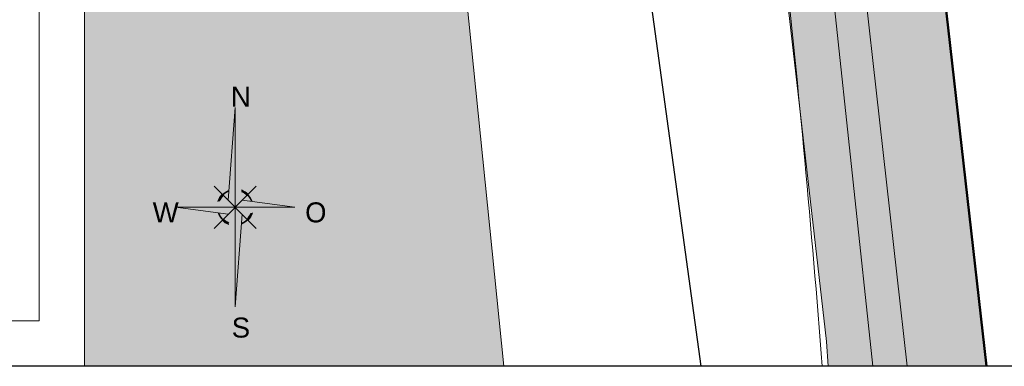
# Model space of a CAD drawing. Header units: metres. Extents: x 2643011 to 2643179, y 1217594 to 1217713.
# Tile 2 of 60: x 2643051 to 2643085, y 1217594 to 1217607. Entities that reach past the tile are written whole.
import ezdxf

# ---------------------------------------------------------------- set-up
doc = ezdxf.new("R2010")
doc.units = ezdxf.units.M
doc.linetypes.add('AUSGEZOGEN', pattern=[0])
for name, color, linetype in [('XR$1$_65365', 7, 'Continuous'), ('XR$1$_65373', 7, 'Continuous'), ('XR$1$_65388', 7, 'Continuous'), ('XR$1$_65397', 7, 'Continuous'), ('XR$1$_65399', 7, 'Continuous'), ('XR$1$_65400', 7, 'Continuous'), ('XR$1$_65405', 7, 'Continuous'), ('XR$1$_65410', 7, 'Continuous'), ('XR$1$_65411', 7, 'Continuous'), ('XR$1$_65414', 7, 'Continuous'), ('XR$1$_65415', 7, 'Continuous'), ('XR$1$_65419', 7, 'Continuous')]:
    doc.layers.add(name, color=color, linetype=linetype)
doc.styles.add('ARIAL', font='arial.ttf')

# ---------------------------------------------------------------- blocks, each defined once
blk = doc.blocks.new('NORD-PFEIL_TBIC')
at = {"layer": 'XR$1$_65419', "color": 7, "linetype": 'AUSGEZOGEN', "lineweight": 13, "transparency": 33554687, "char_height": 1410, "attachment_point": 1, "style": 'ARIAL'}
for s, insert, width in [('\\W0.99;N', (-307, 8496), 2133.54), ('\\W0.99;W', (-5821, 342), 2552.57), ('\\W0.98;O', (4939, 342), 2220.79), ('\\W0.99;S', (-246, -7779), 2010.98)]:
    blk.add_mtext(s, dxfattribs=dict(at, insert=insert, width=width))
blk = doc.blocks.new('NORD-PFEIL')
at = {"layer": 'XR$1$_65419', "linetype": 'AUSGEZOGEN', "lineweight": 20, "transparency": 33554687}
for points in [[(0, 7031), (-497, 497), (0, 0)], [(-835, 835), (-915, 915), (-929, 901), (-942, 887), (-956, 872), (-969, 857), (-982, 843), (-994, 828), (-1007, 812), (-1019, 797), (-1031, 781), (-1043, 766), (-1054, 750), (-1066, 733), (-1077, 717), (-1088, 701), (-1098, 684), (-1108, 667), (-1118, 650), (-1128, 633), (-1138, 616), (-1147, 599), (-1156, 581), (-1165, 563), (-1173, 546), (-1181, 528), (-1189, 510), (-1197, 492), (-1204, 473), (-1211, 455), (-1218, 436), (-1224, 418), (-1231, 399), (-1106, 416), (-1100, 431), (-1094, 446), (-1088, 461), (-1081, 476), (-1074, 491), (-1068, 505), (-1061, 520), (-1053, 535), (-1046, 549), (-1038, 563), (-1030, 578), (-1022, 592), (-1014, 606), (-1006, 619), (-997, 633), (-988, 647), (-979, 660), (-970, 674), (-961, 687), (-951, 700), (-942, 713), (-932, 726), (-922, 739), (-912, 751), (-901, 764), (-891, 776), (-880, 788), (-869, 800), (-858, 812), (-847, 824)], [(443, 1216), (452, 1091), (466, 1086), (479, 1080), (493, 1073), (507, 1067), (520, 1061), (534, 1054), (547, 1047), (560, 1040), (573, 1033), (586, 1026), (599, 1018), (612, 1010), (625, 1002), (637, 994), (650, 986), (662, 978), (675, 970), (687, 961), (699, 952), (711, 943), (723, 934), (735, 925), (746, 915), (758, 906), (769, 896), (781, 886), (792, 877), (803, 866), (814, 856), (825, 846), (835, 835), (915, 915), (902, 928), (889, 940), (875, 953), (862, 965), (848, 977), (834, 989), (820, 1000), (806, 1012), (792, 1023), (777, 1034), (763, 1045), (748, 1056), (733, 1066), (718, 1076), (703, 1086), (687, 1096), (672, 1106), (656, 1115), (641, 1124), (625, 1133), (609, 1142), (593, 1150), (576, 1158), (560, 1166), (543, 1174), (527, 1182), (510, 1189), (493, 1196), (477, 1203), (460, 1209)], [(0, 0), (-4219, 0), (-497, -497)], [(497, 497), (0, 0), (4219, 0)], [(497, -497), (0, 0), (0, -7031)], [(1231, -399), (1106, -416), (1100, -431), (1094, -446), (1088, -461), (1081, -476), (1074, -491), (1068, -505), (1061, -520), (1053, -535), (1046, -549), (1038, -563), (1030, -578), (1022, -592), (1014, -606), (1006, -619), (997, -633), (988, -647), (979, -660), (970, -674), (961, -687), (951, -700), (942, -713), (932, -726), (922, -739), (912, -751), (901, -764), (891, -776), (880, -788), (869, -800), (858, -812), (847, -824), (835, -835), (915, -915), (929, -901), (942, -887), (956, -872), (969, -857), (982, -843), (994, -828), (1007, -812), (1019, -797), (1031, -781), (1043, -766), (1054, -750), (1066, -733), (1077, -717), (1088, -701), (1098, -684), (1108, -667), (1118, -650), (1128, -633), (1138, -616), (1147, -599), (1156, -581), (1165, -563), (1173, -546), (1181, -528), (1189, -510), (1197, -492), (1204, -473), (1211, -455), (1218, -436), (1224, -418)], [(-835, -835), (-915, -915), (-902, -928), (-889, -940), (-875, -953), (-862, -965), (-848, -977), (-834, -989), (-820, -1000), (-806, -1012), (-792, -1023), (-777, -1034), (-763, -1045), (-748, -1056), (-733, -1066), (-718, -1076), (-703, -1086), (-687, -1096), (-672, -1106), (-656, -1115), (-641, -1124), (-625, -1133), (-609, -1142), (-593, -1150), (-576, -1158), (-560, -1166), (-543, -1174), (-527, -1182), (-510, -1189), (-493, -1196), (-477, -1203), (-460, -1209), (-443, -1216), (-452, -1091), (-466, -1086), (-479, -1080), (-493, -1073), (-507, -1067), (-520, -1061), (-534, -1054), (-547, -1047), (-560, -1040), (-573, -1033), (-586, -1026), (-599, -1018), (-612, -1010), (-625, -1002), (-637, -994), (-650, -986), (-662, -978), (-675, -970), (-687, -961), (-699, -952), (-711, -943), (-723, -934), (-735, -925), (-746, -915), (-758, -906), (-769, -896), (-781, -886), (-792, -877), (-803, -866), (-814, -856), (-825, -846)]]:
    blk.add_hatch(color=254, dxfattribs=at).paths.add_polyline_path(points)
at = {"layer": 'XR$1$_65419', "linetype": 'AUSGEZOGEN', "lineweight": 200, "true_color": 0x00a8ff, "transparency": 33554687}
for points in [[(0, 7031), (0, 0), (497, 497)], [(-452, 1091), (-443, 1216), (-460, 1209), (-477, 1203), (-493, 1196), (-510, 1189), (-527, 1182), (-543, 1174), (-560, 1166), (-576, 1158), (-593, 1150), (-609, 1142), (-625, 1133), (-641, 1124), (-656, 1115), (-672, 1106), (-687, 1096), (-703, 1086), (-718, 1076), (-733, 1066), (-748, 1056), (-763, 1045), (-777, 1034), (-792, 1023), (-806, 1012), (-820, 1000), (-834, 989), (-848, 977), (-862, 965), (-875, 953), (-889, 940), (-902, 928), (-915, 915), (-835, 835), (-825, 846), (-814, 856), (-803, 866), (-792, 877), (-781, 886), (-769, 896), (-758, 906), (-746, 915), (-735, 925), (-723, 934), (-711, 943), (-699, 952), (-687, 961), (-675, 970), (-662, 978), (-650, 986), (-637, 994), (-625, 1002), (-612, 1010), (-599, 1018), (-586, 1026), (-573, 1033), (-560, 1040), (-547, 1047), (-534, 1054), (-520, 1061), (-507, 1067), (-493, 1073), (-479, 1080), (-466, 1086)], [(915, 915), (835, 835), (847, 824), (858, 812), (869, 800), (880, 788), (891, 776), (901, 764), (912, 751), (922, 739), (932, 726), (942, 713), (951, 700), (961, 687), (970, 674), (979, 660), (988, 647), (997, 633), (1006, 619), (1014, 606), (1022, 592), (1030, 578), (1038, 563), (1046, 549), (1053, 535), (1061, 520), (1068, 505), (1074, 491), (1081, 476), (1088, 461), (1094, 446), (1100, 431), (1106, 416), (1231, 399), (1224, 418), (1218, 436), (1211, 455), (1204, 473), (1197, 492), (1189, 510), (1181, 528), (1173, 546), (1165, 563), (1156, 581), (1147, 599), (1138, 616), (1128, 633), (1118, 650), (1108, 667), (1098, 684), (1088, 701), (1077, 717), (1066, 733), (1054, 750), (1043, 766), (1031, 781), (1019, 797), (1007, 812), (994, 828), (982, 843), (969, 857), (956, 872), (942, 887), (929, 901)], [(-497, 497), (-4219, 0), (0, 0)], [(0, 0), (-497, -497), (0, -7031)], [(4219, 0), (0, 0), (497, -497)], [(-1106, -416), (-1231, -399), (-1224, -418), (-1218, -436), (-1211, -455), (-1204, -473), (-1197, -492), (-1189, -510), (-1181, -528), (-1173, -546), (-1165, -563), (-1156, -581), (-1147, -599), (-1138, -616), (-1128, -633), (-1118, -650), (-1108, -667), (-1098, -684), (-1088, -701), (-1077, -717), (-1066, -733), (-1054, -750), (-1043, -766), (-1031, -781), (-1019, -797), (-1007, -812), (-994, -828), (-982, -843), (-969, -857), (-956, -872), (-942, -887), (-929, -901), (-915, -915), (-835, -835), (-847, -824), (-858, -812), (-869, -800), (-880, -788), (-891, -776), (-901, -764), (-912, -751), (-922, -739), (-932, -726), (-942, -713), (-951, -700), (-961, -687), (-970, -674), (-979, -660), (-988, -647), (-997, -633), (-1006, -619), (-1014, -606), (-1022, -592), (-1030, -578), (-1038, -563), (-1046, -549), (-1053, -535), (-1061, -520), (-1068, -505), (-1074, -491), (-1081, -476), (-1088, -461), (-1094, -446), (-1100, -431)], [(915, -915), (835, -835), (825, -846), (814, -856), (803, -866), (792, -877), (781, -886), (769, -896), (758, -906), (746, -915), (735, -925), (723, -934), (711, -943), (699, -952), (687, -961), (675, -970), (662, -978), (650, -986), (637, -994), (625, -1002), (612, -1010), (599, -1018), (586, -1026), (573, -1033), (560, -1040), (547, -1047), (534, -1054), (520, -1061), (507, -1067), (493, -1073), (479, -1080), (466, -1086), (452, -1091), (443, -1216), (460, -1209), (477, -1203), (493, -1196), (510, -1189), (527, -1182), (543, -1174), (560, -1166), (576, -1158), (593, -1150), (609, -1142), (625, -1133), (641, -1124), (656, -1115), (672, -1106), (687, -1096), (703, -1086), (718, -1076), (733, -1066), (748, -1056), (763, -1045), (777, -1034), (792, -1023), (806, -1012), (820, -1000), (834, -989), (848, -977), (862, -965), (875, -953), (889, -940), (902, -928)]]:
    blk.add_hatch(color=140, dxfattribs=at).paths.add_polyline_path(points)
at = {"layer": 'XR$1$_65419', "color": 7, "linetype": 'AUSGEZOGEN', "lineweight": 13, "transparency": 33554687}
for p, q in [((0, 7031), (-497, 497)), ((0, 7031), (0, -7031)), ((-1492, 1492), (1492, -1492)), ((-1492, -1492), (1492, 1492)), ((-4219, 0), (-497, -497)), ((-4219, 0), (4219, 0)), ((4219, 0), (497, 497)), ((0, -7031), (497, -497))]:
    blk.add_line(p, q, dxfattribs=at)
for radius, start, end in [(1294, 135, 162.03896), (1181, 135, 159.37831), (1294, 45, 70.00983), (1181, 45, 67.49742), (1181, 315, 339.37831), (1294, 315, 342.03896), (1294, 225, 250.00983), (1181, 225, 247.49742)]:
    blk.add_arc((0, 0), radius, start, end, dxfattribs=at)

msp = doc.modelspace()

# ---------------------------------------------------------------- hatches: boundary and pattern name
at = {"layer": 'XR$1$_65410', "linetype": 'AUSGEZOGEN', "lineweight": 20, "true_color": 0xc4c4ff, "transparency": 33554687}
msp.add_hatch(color=254, dxfattribs=at).paths.add_polyline_path([(2643065.538, 1217617.037), (2643064.974, 1217630.458), (2643063.55, 1217639.959), (2643063.526, 1217640.096), (2643063.496, 1217640.232), (2643063.459, 1217640.367), (2643063.417, 1217640.499), (2643063.368, 1217640.63), (2643063.313, 1217640.758), (2643063.252, 1217640.883), (2643063.186, 1217641.006), (2643063.114, 1217641.125), (2643063.036, 1217641.241), (2643062.953, 1217641.353), (2643062.865, 1217641.461), (2643062.773, 1217641.565), (2643062.675, 1217641.664), (2643062.573, 1217641.759), (2643062.466, 1217641.849), (2643062.356, 1217641.934), (2643062.242, 1217642.014), (2643062.124, 1217642.088), (2643062.003, 1217642.157), (2643061.878, 1217642.22), (2643061.751, 1217642.277), (2643061.622, 1217642.328), (2643061.49, 1217642.374), (2643061.356, 1217642.413), (2643061.221, 1217642.446), (2643061.084, 1217642.472), (2643060.946, 1217642.492), (2643060.808, 1217642.506), (2643060.668, 1217642.513), (2643060.529, 1217642.514), (2643056.93, 1217642.449), (2643053.034, 1217642.306), (2643053.034, 1217594.387), (2643067.818, 1217594.387)])
at = {"layer": 'XR$1$_65414', "linetype": 'AUSGEZOGEN', "lineweight": 20, "true_color": 0xf0f0ea, "transparency": 33554687}
msp.add_hatch(color=7, dxfattribs=at).paths.add_polyline_path([(2643081.648, 1217621.168), (2643075.752, 1217620.307), (2643077.497, 1217610.176), (2643079.202, 1217595.256), (2643079.262, 1217594.387), (2643084.848, 1217594.387), (2643083.06, 1217610.233)])

# ---------------------------------------------------------------- linework, layer by layer
at = {"layer": 'XR$1$_65365', "color": 7, "linetype": 'AUSGEZOGEN', "lineweight": 13, "transparency": 33554687}
for p, q in [((2643053.034, 1217594.387), (2643053.034, 1217653.787)), ((2643011.034, 1217594.387), (2643053.034, 1217594.387))]:
    msp.add_line(p, q, dxfattribs=at)
at = {"layer": 'XR$1$_65365', "color": 7, "linetype": 'AUSGEZOGEN', "lineweight": 18, "transparency": 33554687}
for p, q in [((2643053.034, 1217594.387), (2643053.034, 1217653.787)), ((2643051.433, 1217652.187), (2643051.433, 1217595.987)), ((2643051.433, 1217595.987), (2643012.634, 1217595.987)), ((2643011.034, 1217594.387), (2643053.034, 1217594.387))]:
    msp.add_line(p, q, dxfattribs=at)
at = {"layer": 'XR$1$_65365', "color": 7, "linetype": 'AUSGEZOGEN', "lineweight": 25, "transparency": 33554687}
msp.add_line((2643179.034, 1217594.387), (2643011.034, 1217594.387), dxfattribs=at)
at = {"layer": 'XR$1$_65373', "color": 3, "linetype": 'AUSGEZOGEN', "lineweight": 20, "transparency": 33554687}
msp.add_arc((2642606.702, 1217558.063), 473.747, 4.39741, 6.16136, dxfattribs=at)
at = {"layer": 'XR$1$_65388', "color": 6, "linetype": 'AUSGEZOGEN', "lineweight": 20, "transparency": 33554687}
msp.add_line((2643080.842, 1217594.387), (2643078.843, 1217613.042), dxfattribs=at)
at = {"layer": 'XR$1$_65397', "color": 12, "linetype": 'AUSGEZOGEN', "lineweight": 25, "transparency": 33554687}
msp.add_line((2643072.972, 1217607.497), (2643074.774, 1217594.387), dxfattribs=at)
at = {"layer": 'XR$1$_65400', "color": 250, "linetype": 'AUSGEZOGEN', "lineweight": 18, "transparency": 33554687}
msp.add_line((2643065.538, 1217617.037), (2643067.818, 1217594.387), dxfattribs=at)
at = {"layer": 'XR$1$_65405', "color": 250, "linetype": 'AUSGEZOGEN', "lineweight": 50, "transparency": 33554687}
for p, q in [((2643084.848, 1217594.387), (2643083.06, 1217610.233)), ((2643083.06, 1217610.233), (2643084.848, 1217594.387))]:
    msp.add_line(p, q, dxfattribs=at)
at = {"layer": 'XR$1$_65411', "color": 8, "linetype": 'AUSGEZOGEN', "lineweight": 18, "transparency": 33554687}
for p, q in [((2643079.202, 1217595.256), (2643077.497, 1217610.176)), ((2643079.262, 1217594.387), (2643079.202, 1217595.256))]:
    msp.add_line(p, q, dxfattribs=at)
at = {"layer": 'XR$1$_65415', "color": 7, "linetype": 'AUSGEZOGEN', "lineweight": 18, "transparency": 33554687}
msp.add_line((2643082.055, 1217594.387), (2643080.236, 1217610.53), dxfattribs=at)
at = {"layer": 'XR$1$_65415', "color": 8, "linetype": 'AUSGEZOGEN', "lineweight": 18, "transparency": 33554687}
for p, q in [((2643077.497, 1217610.176), (2643079.202, 1217595.256)), ((2643084.848, 1217594.387), (2643083.06, 1217610.233)), ((2643079.202, 1217595.256), (2643079.262, 1217594.387))]:
    msp.add_line(p, q, dxfattribs=at)

# ---------------------------------------------------------------- block references
at = {"layer": 'XR$1$_65399', "color": 7, "linetype": 'AUSGEZOGEN', "lineweight": 20, "transparency": 33554687, "xscale": 0.0005000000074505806, "yscale": 0.0005000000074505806, "zscale": 0.0005000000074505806}
for name in ['NORD-PFEIL_TBIC', 'NORD-PFEIL']:
    msp.add_blockref(name, (2643058.344, 1217599.993), dxfattribs=at)

doc.saveas('drawing.dxf')
